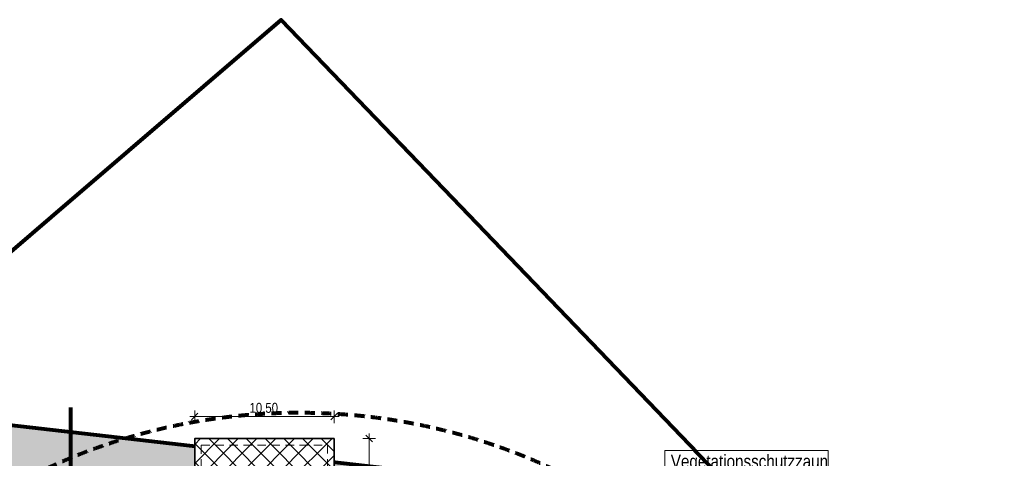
# Model space of a CAD drawing. Header units: metres. Extents: x -177922 to 5550634, y -507967 to 368279.
# Tile 17 of 125: x -35149 to 39031, y 30738 to 63826. Entities that reach past the tile are written whole.
import ezdxf

# ---------------------------------------------------------------- set-up
doc = ezdxf.new("R2010")
doc.units = ezdxf.units.M
doc.header["$LTSCALE"] = 0.05
for name, pattern in [('Strichlinie_ lang', [21166.666031, 12699.999809, -8466.666222]), ('Strichlinie_ lang-2', [25000, 15000, -10000]), ('Wipeout_Contour', [20000, 0, -20000])]:
    doc.linetypes.add(name, pattern=pattern)
for name, color, linetype in [('A_1_Schraffuren', 7, 'Continuous'), ('A_6_BE_Bauzaun', 7, 'Continuous'), ('A_6_BE_Kran', 7, 'Continuous'), ('A_6_BE_Text', 7, 'Continuous'), ('A_7_Flurstücksgrenze.Markierung', 7, 'Continuous')]:
    doc.layers.add(name, color=color, linetype=linetype)
doc.styles.add('ERSTELLTER_STIL_1', font='txt')
doc.styles.add('ERSTELLTER_STIL_2', font='ARIALN.TTF')
doc.linetypes.add('Abbruch-2', pattern='A,0,[1,ARC_5_DOK_LP_BE_02_F_F Baustelleneinrichtung Aushub1.Shx,S=317.460317,R=0,X=0,Y=0],-40000,0', length=40000)
doc.linetypes.add('Dick', pattern='A,0,[3,ARC_5_DOK_LP_BE_02_F_F Baustelleneinrichtung Aushub1.Shx,S=103.174603,R=0,X=0,Y=0],-13000,0', length=13000)
doc.dimstyles.new('ERSTELLTER_STIL__6', dxfattribs={"dimtxt": 750, "dimasz": 475, "dimexe": 0.18, "dimexo": 500, "dimgap": 0, "dimtad": 1, "dimlfac": 0.001, "dimzin": 0, "dimdsep": 46, "dimtxsty": 'ERSTELLTER_STIL_1', "dimblk": 'ARROWHEAD_6', "dimblk1": 'ARROWHEAD_6', "dimblk2": 'ARROWHEAD_6', "dimcen": 0.09, "dimclrd": 5, "dimclre": 5, "dimclrt": 5, "dimazin": 0, "dimtfac": 1, "dimtdec": 4, "dimtmove": 0, "dimatfit": 3, "dimfxl": 1, "dimtolj": 1, "dimtzin": 0, "dimarcsym": 0})
doc.dimstyles.new('ERSTELLTER_STIL__7', dxfattribs={"dimtxt": 750, "dimasz": 475, "dimexe": 0.18, "dimexo": 500, "dimgap": 0, "dimtad": 1, "dimtih": 1, "dimtoh": 1, "dimlfac": 0.001, "dimzin": 0, "dimdsep": 46, "dimtxsty": 'ERSTELLTER_STIL_1', "dimblk": 'ARROWHEAD_6', "dimblk1": 'ARROWHEAD_6', "dimblk2": 'ARROWHEAD_6', "dimcen": 0.09, "dimclrd": 5, "dimclre": 5, "dimclrt": 5, "dimazin": 0, "dimtfac": 1, "dimtdec": 4, "dimtmove": 0, "dimatfit": 3, "dimfxl": 1, "dimtolj": 1, "dimtzin": 0, "dimarcsym": 0})

# ---------------------------------------------------------------- blocks, each defined once
blk = doc.blocks.new('*D25')
at = {"layer": 'A_6_BE_Kran', "color": 5, "linetype": 'Continuous', "lineweight": 18}
for p, q in [((-21716, 34132), (-22216, 33632)), ((-21966, 33382), (-21966, 34350)), ((-11715, 33632), (-11215, 34132)), ((-11465, 33382), (-11465, 34350)), ((-22341, 33882), (-21966, 33882)), ((-21966, 33882), (-11465, 33882)), ((-11465, 33882), (-11090, 33882))]:
    blk.add_line(p, q, dxfattribs=at)
at = {"color": 254, "linetype": 'Wipeout_Contour', "lineweight": 0, "ltscale": 153067.619276}
blk.add_wipeout([(-17886, 33982), (-15544, 33982), (-15544, 34832), (-17886, 34832)], dxfattribs=at).dxf.layer = 'A_1_Schraffuren'
at = {"layer": 'A_6_BE_Kran', "color": 5, "lineweight": 18, "insert": (-17836, 34032), "char_height": 750, "attachment_point": 7, "style": 'ERSTELLTER_STIL_1'}
blk.add_mtext('\\A1;{\\pql;\\fSwis721 Cn BT|b0|i0|c0|p0;\\W1.000000;10,50}', dxfattribs=at)
blk = doc.blocks.new('ARROWHEAD_6')
at = {"color": 0, "linetype": 'Continuous', "lineweight": 0}
for p, q in [((0, 0), (-1, 0)), ((-0.5, -0.5), (0.5, 0.5))]:
    blk.add_line(p, q, dxfattribs=at)
blk = doc.blocks.new('*D85')
at = {"layer": 'A_6_BE_Kran', "color": 5, "linetype": 'Continuous', "lineweight": 18}
for p, q in [((-8340, 32225), (-9309, 32225)), ((-8559, 31975), (-9059, 32475)), ((-8809, 32225), (-8809, 32600)), ((-8809, 22725), (-8809, 32225)), ((-8340, 22725), (-9309, 22725)), ((-9059, 22975), (-8559, 22475)), ((-8809, 22350), (-8809, 22725))]:
    blk.add_line(p, q, dxfattribs=at)
at = {"color": 254, "linetype": 'Wipeout_Contour', "lineweight": 0, "ltscale": 116086.324737}
blk.add_wipeout([(-8909, 26553), (-8909, 28397), (-9759, 28397), (-9759, 26553)], dxfattribs=at).dxf.layer = 'A_1_Schraffuren'
at = {"layer": 'A_6_BE_Kran', "color": 5, "lineweight": 18, "insert": (-8959, 26603), "char_height": 750, "attachment_point": 7, "rotation": 90, "style": 'ERSTELLTER_STIL_1'}
blk.add_mtext('\\A1;{\\pql;\\fSwis721 Cn BT|b0|i0|c0|p0;\\W1.000000;9,50}', dxfattribs=at)

msp = doc.modelspace()

# ---------------------------------------------------------------- hatches: boundary and pattern name
at = {"layer": 'A_1_Schraffuren', "linetype": 'Continuous', "lineweight": 18}
msp.add_hatch(color=37, dxfattribs=at).paths.add_polyline_path([(-58741.268, 27064.891, 0.221008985), (-65675.706, 11741.651), (-65675.706, -38025), (-61675.706, -38025), (-61675.706, 10485.566, -0.09951089), (-59264.933, 19520.003, -0.249668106), (-49304.94, 25225.129), (-3899.42, 25225.129, -0.189685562), (2915.751, 22543.15), (13370.429, 12806.855), (19239.687, 12806.855), (4896.826, 26164.161, 0.13709973), (-3493.743, 29512.087), (-41675.422, 33886.429, 0.210923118), (-54571.3, 30421.246)])

# ---------------------------------------------------------------- linework, layer by layer
at = {"layer": 'A_1_Schraffuren', "color": 1, "linetype": 'Continuous', "lineweight": 80, "flags": 128}
msp.add_lwpolyline([(-58741.268, 27064.891, 0.221008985), (-65675.706, 11741.651), (-65675.706, -38025), (-61675.706, -38025), (-61675.706, 10485.566, -0.09951089), (-59264.933, 19520.003, -0.249668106), (-49304.94, 25225.129), (-3899.42, 25225.129, -0.189685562), (2915.751, 22543.15), (13370.429, 12806.855), (19239.687, 12806.855), (4896.826, 26164.161, 0.13709973), (-3493.743, 29512.087), (-41675.422, 33886.429, 0.210923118), (-54571.3, 30421.246)], format="xyb", close=True, dxfattribs=at)

# ---------------------------------------------------------------- next in the draw order: dimensions: what is measured, and where the dimension line sits
at = {"layer": 'A_6_BE_Kran', "color": 5, "linetype": 'Continuous', "lineweight": 18}
dim = msp.add_linear_dim(base=(-11464.71, 33881.597), p1=(-21965.648, 32225), p2=(-11464.71, 32225), dimstyle='ERSTELLTER_STIL__7', dxfattribs=at)
dim.commit()
dim.dimension.update_dxf_attribs({"geometry": '*D25', "text_midpoint": (-16579.954, 34406.597), "dimtype": 160})

# ---------------------------------------------------------------- next in the draw order: wipeouts: each hides what was drawn before it
at = {"color": 6, "linetype": 'Continuous', "lineweight": 18, "ltscale": 146575.155853}
msp.add_wipeout([(13456.198, 31327.452), (25750.546, 31327.452), (25750.546, 29707.504), (13456.198, 29707.504)], dxfattribs=at).dxf.layer = 'A_6_BE_Text'

# ---------------------------------------------------------------- next in the draw order: linework, layer by layer
at = {"layer": 'A_6_BE_Text', "color": 6, "linetype": 'Continuous', "lineweight": 18, "flags": 128}
msp.add_lwpolyline([(13456.198, 31327.452), (25750.546, 31327.452), (25750.546, 29707.504), (13456.198, 29707.504)], close=True, dxfattribs=at)

# ---------------------------------------------------------------- next in the draw order: texts
at = {"layer": 'A_6_BE_Text', "color": 6, "linetype": 'Continuous', "lineweight": 18, "insert": (25750.546, 29706.818), "char_height": 1000, "attachment_point": 9, "style": 'ERSTELLTER_STIL_2'}
msp.add_mtext('\\A1;{\\pqr;\\fArial Narrow|b0|i0|c0|p0;\\W1.000000;Vegetationsschutzzaun }', dxfattribs=at)

# ---------------------------------------------------------------- next in the draw order: wipeouts: each hides what was drawn before it
at = {"color": 254, "linetype": 'Wipeout_Contour', "lineweight": 0, "ltscale": 130261.978354}
msp.add_wipeout([(-21965.648, 22725), (-11464.71, 22725), (-11464.71, 32225), (-21965.648, 32225)], dxfattribs=at).dxf.layer = 'A_1_Schraffuren'

# ---------------------------------------------------------------- next in the draw order: hatches: boundary and pattern name
at = {"layer": 'A_1_Schraffuren', "linetype": 'Continuous', "lineweight": 35}
h = msp.add_hatch(dxfattribs=at)
h.set_pattern_fill('_Bauliche_Anlagen_geplan_EC', color=201, style=0, pattern_type=2)
h.set_pattern_definition([(45, (0, 0), (-707.107, 707.107), []), (135, (0, 0), (707.107, 707.107), [])])
h.paths.add_polyline_path([(-21965.648, 22725), (-11464.71, 22725), (-11464.71, 32225), (-21965.648, 32225)])

# ---------------------------------------------------------------- next in the draw order: linework, layer by layer
at = {"layer": 'A_1_Schraffuren', "color": 201, "linetype": 'Continuous', "lineweight": 35, "flags": 128}
msp.add_lwpolyline([(-21965.648, 22725), (-11464.71, 22725), (-11464.71, 32225), (-21965.648, 32225)], close=True, dxfattribs=at)
at = {"layer": 'A_6_BE_Bauzaun', "color": 220, "linetype": 'Abbruch-2', "lineweight": 80}
msp.add_lwpolyline([(-31328.626, 34568.244), (-31328.626, 27568.263), (4112.432, 27568.263), (20034.313, 12806.855), (26548.402, 19017.061)], dxfattribs=at)
at = {"layer": 'A_6_BE_Kran', "color": 5, "linetype": 'Strichlinie_ lang', "lineweight": 18}
msp.add_lwpolyline([(-21465.648, 28968.994), (-21465.648, 31725), (-11965.648, 31725), (-11965.648, 28974.936)], dxfattribs=at)
at = {"layer": 'A_6_BE_Kran', "color": 5, "linetype": 'Strichlinie_ lang-2', "lineweight": 80}
msp.add_circle((-14081.829, -10810.893), 45000, dxfattribs=at)
at = {"layer": 'A_7_Flurstücksgrenze.Markierung', "color": 1, "linetype": 'Dick', "lineweight": 80}
msp.add_lwpolyline([(-89008.11, -36343.741), (-66970.528, -36324.141), (-68047.831, -4519.755), (-83333.799, 1773.688), (-80818.262, 7894.672), (-73649.013, 15707.673), (-52895.296, 32412.083), (-38845.504, 43718.748), (-32745.271, 48959.252), (-15450.972, 63825.67), (-2550.082, 50385.003), (14074.983, 33064.659), (26516.765, 20107.269), (38980.019, 7120.673), (51439.777, -5870.578), (65935.678, -20985.255), (80791.313, -36454.763), (68150.792, -48670.295), (67970.899, -59684.698), (60936.328, -59584.291), (43920.166, -59341.721), (43906.558, -63727.372), (-105386.275, -63717.551)], dxfattribs=at)

# ---------------------------------------------------------------- next in the draw order: dimensions: what is measured, and where the dimension line sits
at = {"layer": 'A_6_BE_Kran', "color": 5, "linetype": 'Continuous', "lineweight": 18}
dim = msp.add_linear_dim(base=(-8809.135, 32225), p1=(-21965.648, 22725), p2=(-21965.648, 32225), angle=90, dimstyle='ERSTELLTER_STIL__6', dxfattribs=at)
dim.commit()
dim.dimension.update_dxf_attribs({"geometry": '*D85', "text_midpoint": (-9334.135, 27573.861), "dimtype": 160, "text_rotation": 90})

doc.saveas('drawing.dxf')
